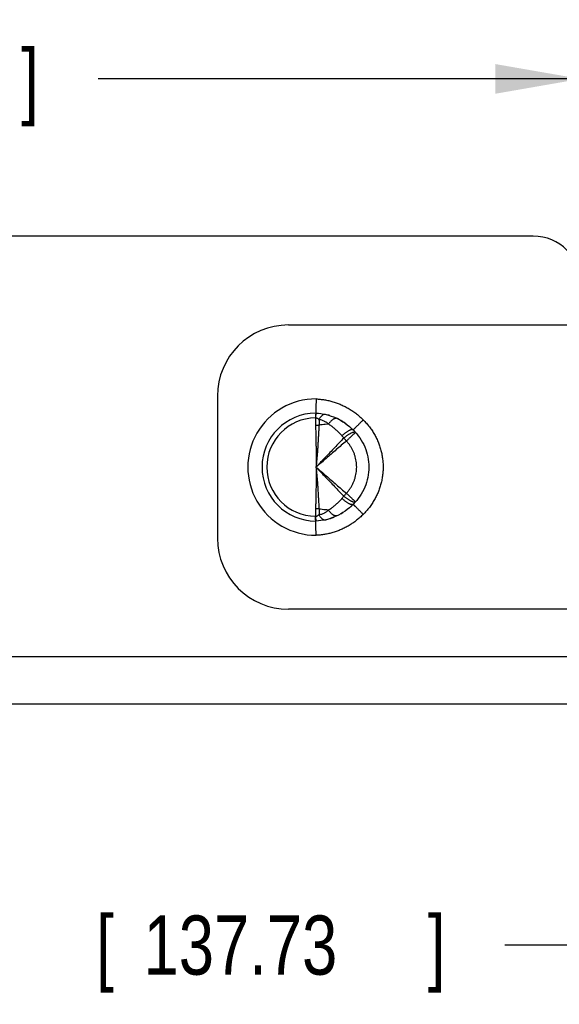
# Model space of a CAD drawing. Header units: inches. Extents: x 0 to 22, y 0 to 17.
# Tile 3 of 24: x 6.3 to 7.5, y 3.5 to 5.5. Entities that reach past the tile are written whole.
import ezdxf

# ---------------------------------------------------------------- set-up
doc = ezdxf.new("R2010")
doc.units = ezdxf.units.IN
doc.header["$LTSCALE"] = 1.21
doc.header["$MEASUREMENT"] = 0
doc.layers.get('0').update_dxf_attribs({"linetype": 'CONTINUOUS'})
doc.layers.add('DIMENSIONS', color=7, linetype='CONTINUOUS')
doc.styles.get("Standard").update_dxf_attribs({"font": 'txt', "width": 0.8})
doc.dimstyles.new('DIMSTYLE_1', dxfattribs={"dimtxt": 0.125, "dimasz": 0.18, "dimexe": 0.18, "dimexo": 0.0625, "dimgap": 0.09, "dimtad": 0, "dimtih": 1, "dimtoh": 1, "dimdec": 3, "dimzin": 4, "dimdsep": 46, "dimtxsty": 'STANDARD', "dimblk": '_FILLED', "dimblk1": '_FILLED', "dimblk2": '_FILLED', "dimcen": 0.09, "dimadec": 0, "dimazin": 0, "dimtp": 0.01, "dimtm": 0.01, "dimtfac": 1, "dimtdec": 3, "dimtofl": 0, "dimtmove": 0, "dimatfit": 3, "dimldrblk": '_FILLED', "dimfxl": 1, "dimtolj": 1, "dimtzin": 4, "dimarcsym": 0})

# ---------------------------------------------------------------- blocks, each defined once
blk = doc.blocks.new('_FILLED')
at = {"color": 0, "linetype": 'BYBLOCK'}
blk.add_solid([(0, 0), (-1, 0.174), (-1, -0.174)], dxfattribs=at)
blk = doc.blocks.new('*D2')
at = {"layer": 'DIMENSIONS', "color": 2, "linetype": 'CONTINUOUS'}
for p, q in [((4.005, 5.0372), (4.005, 5.5317)), ((7.514, 5.0372), (7.514, 5.5317)), ((4.005, 5.4067), (5.0455, 5.4067)), ((7.514, 5.4067), (6.4955, 5.4067))]:
    blk.add_line(p, q, dxfattribs=at)
at = {"layer": 'DIMENSIONS', "color": 2, "linetype": 'CONTINUOUS', "xscale": 0.18, "yscale": 0.18, "zscale": 0.18, "rotation": 180}
blk.add_blockref('_FILLED', (4.005, 5.4067), dxfattribs=at)
at = {"layer": 'DIMENSIONS', "color": 2, "linetype": 'CONTINUOUS', "xscale": 0.18, "yscale": 0.18, "zscale": 0.18}
blk.add_blockref('_FILLED', (7.514, 5.4067), dxfattribs=at)
at = {"layer": 'DIMENSIONS', "color": 2, "linetype": 'CONTINUOUS', "width": 0.8}
for s, p in [('3.509', (5.108, 5.3442)), ('[', (5.733, 5.3442)), ('89.13', (5.833, 5.3442)), (']', (6.333, 5.3442))]:
    blk.add_text(s, height=0.125, dxfattribs=at).set_placement(p)
blk = doc.blocks.new('*D3')
at = {"layer": 'DIMENSIONS', "color": 2, "linetype": 'CONTINUOUS'}
for p, q in [((9.4273, 4.2969), (9.4273, 3.4532)), ((4.005, 4.1247), (4.005, 3.4532)), ((4.005, 3.5782), (5.8038, 3.5782)), ((9.4273, 3.5782), (7.3538, 3.5782))]:
    blk.add_line(p, q, dxfattribs=at)
at = {"layer": 'DIMENSIONS', "color": 2, "linetype": 'CONTINUOUS', "xscale": 0.18, "yscale": 0.18, "zscale": 0.18, "rotation": 180}
blk.add_blockref('_FILLED', (4.005, 3.5782), dxfattribs=at)
at = {"layer": 'DIMENSIONS', "color": 2, "linetype": 'CONTINUOUS', "xscale": 0.18, "yscale": 0.18, "zscale": 0.18}
blk.add_blockref('_FILLED', (9.4273, 3.5782), dxfattribs=at)
at = {"layer": 'DIMENSIONS', "color": 2, "linetype": 'CONTINUOUS', "width": 0.8}
for s, p in [('5.422', (5.8663, 3.5157)), ('[', (6.4913, 3.5157)), ('137.73', (6.5913, 3.5157)), (']', (7.1913, 3.5157))]:
    blk.add_text(s, height=0.125, dxfattribs=at).set_placement(p)

msp = doc.modelspace()

# ---------------------------------------------------------------- linework, layer by layer
at = {"color": 7, "linetype": 'CONTINUOUS'}
for p, q in [((7.414, 5.0747), (4.105, 5.0747)), ((6.8973, 4.8872), (7.5383, 4.8872)), ((6.7473, 4.7372), (6.7473, 4.4372)), ((7.5383, 4.2872), (6.8973, 4.2872)), ((4.455, 4.1872), (7.514, 4.1872)), ((4.405, 4.0872), (8.514, 4.0872))]:
    msp.add_line(p, q, dxfattribs=at)
for centre, radius, start, end in [((7.414, 4.9747), 0.1, 0, 90), ((6.8973, 4.7372), 0.15, 90, 180), ((6.9553, 4.5872), 0.1439, 89.9465, 270.0535), ((6.9553, 4.5872), 0.1139, 90.1866, 269.8134), ((6.9553, 4.5872), 0.1038, 90.6031, 269.3969), ((6.8973, 4.4372), 0.15, 180, 270)]:
    msp.add_arc(centre, radius, start, end, dxfattribs=at)
for points, knots in [([(6.9555, 4.7311), (6.9554, 4.7304), (6.9558, 4.7291), (6.9554, 4.7269), (6.9554, 4.7245), (6.9553, 4.7219), (6.9553, 4.7192), (6.9552, 4.7166), (6.9552, 4.7141), (6.9551, 4.7118), (6.9551, 4.7097), (6.9551, 4.7078), (6.955, 4.7061), (6.955, 4.7046), (6.955, 4.7034), (6.955, 4.7024), (6.955, 4.7017), (6.955, 4.7013), (6.955, 4.7011), (6.955, 4.7011)], [0, 0, 0, 0, 0.064524, 0.136965, 0.21814, 0.306898, 0.397336, 0.48421, 0.566509, 0.643549, 0.714549, 0.778854, 0.835856, 0.885023, 0.925894, 0.958086, 0.981299, 0.995314, 1, 1, 1, 1]), ([(6.9555, 4.7311), (6.9584, 4.731), (6.9643, 4.7306), (6.9733, 4.7294), (6.9822, 4.7277), (6.9912, 4.7253), (7, 4.7224), (7.0087, 4.7189), (7.0171, 4.7149), (7.0253, 4.7103), (7.0333, 4.7052), (7.041, 4.6996), (7.0482, 4.6935), (7.0528, 4.6891), (7.0551, 4.6869)], [0, 0, 0, 0, 0.079252, 0.159896, 0.241748, 0.324638, 0.408162, 0.491801, 0.575471, 0.659604, 0.744544, 0.830027, 0.915378, 1, 1, 1, 1]), ([(6.955, 4.7011), (6.9549, 4.701), (6.9549, 4.7009), (6.9548, 4.7004), (6.9547, 4.6998), (6.9546, 4.6988), (6.9545, 4.6976), (6.9545, 4.6962), (6.9544, 4.6946), (6.9542, 4.6928), (6.9543, 4.6916), (6.9542, 4.691)], [0, 0, 0, 0, 0.014377, 0.055239, 0.122445, 0.215438, 0.333536, 0.475105, 0.638102, 0.817476, 1, 1, 1, 1]), ([(6.9545, 4.691), (6.9546, 4.6916), (6.9547, 4.6929), (6.9549, 4.6947), (6.9551, 4.6963), (6.9553, 4.6977), (6.9555, 4.6989), (6.9556, 4.6998), (6.9558, 4.7004), (6.9559, 4.7008), (6.9561, 4.701), (6.9561, 4.701)], [0, 0, 0, 0, 0.19856, 0.378202, 0.537368, 0.674679, 0.788969, 0.879315, 0.945101, 0.986256, 1, 1, 1, 1]), ([(6.955, 4.7011), (6.9694, 4.7005), (6.9987, 4.6935), (7.0235, 4.6762), (7.0338, 4.6657)], [0, 0, 0, 0, 0.500104, 1, 1, 1, 1]), ([(6.9749, 4.6985), (6.9746, 4.6985), (6.9739, 4.6985), (6.9727, 4.6984), (6.9713, 4.698), (6.9699, 4.6973), (6.9684, 4.6963), (6.967, 4.695), (6.9656, 4.6935), (6.9642, 4.6918), (6.9628, 4.6899), (6.962, 4.6885), (6.9616, 4.6878)], [0, 0, 0, 0, 0.040091, 0.116939, 0.198925, 0.287841, 0.384864, 0.490625, 0.60531, 0.728762, 0.860543, 1, 1, 1, 1]), ([(6.9545, 4.691), (6.9545, 4.691), (6.9544, 4.691), (6.9543, 4.691), (6.9543, 4.691), (6.9542, 4.691)], [0, 0, 0, 0, 0.337341, 0.670579, 1, 1, 1, 1]), ([(6.9545, 4.691), (6.9545, 4.689), (6.9545, 4.6854), (6.9544, 4.6801), (6.9545, 4.6767), (6.9545, 4.6751)], [0, 0, 0, 0, 0.359714, 0.693232, 1, 1, 1, 1]), ([(6.9616, 4.6878), (6.9612, 4.688), (6.9605, 4.6886), (6.9594, 4.6893), (6.9584, 4.6898), (6.9573, 4.6903), (6.9564, 4.6906), (6.9555, 4.6908), (6.9548, 4.6909), (6.9545, 4.691)], [0, 0, 0, 0, 0.178108, 0.34256, 0.494329, 0.633938, 0.761854, 0.882788, 1, 1, 1, 1]), ([(6.9816, 4.6778), (6.9812, 4.6783), (6.9803, 4.6792), (6.9788, 4.6805), (6.9769, 4.6818), (6.9747, 4.6831), (6.9721, 4.6844), (6.9691, 4.6857), (6.9655, 4.6868), (6.9629, 4.6875), (6.9616, 4.6878)], [0, 0, 0, 0, 0.078874, 0.16772, 0.267456, 0.379516, 0.505929, 0.649571, 0.814, 1, 1, 1, 1]), ([(6.9616, 4.6878), (6.9617, 4.6864), (6.9618, 4.6836), (6.9619, 4.6796), (6.9618, 4.6769), (6.9617, 4.6757)], [0, 0, 0, 0, 0.350096, 0.684642, 1, 1, 1, 1]), ([(6.9816, 4.6778), (6.9794, 4.6777), (6.975, 4.6774), (6.9683, 4.6767), (6.9639, 4.676), (6.9617, 4.6757)], [0, 0, 0, 0, 0.330607, 0.664389, 1, 1, 1, 1]), ([(7.0001, 4.6898), (6.9997, 4.6899), (6.999, 4.6902), (6.9977, 4.6903), (6.9963, 4.6901), (6.9948, 4.6897), (6.9932, 4.689), (6.9916, 4.6881), (6.99, 4.6869), (6.9883, 4.6855), (6.9866, 4.6839), (6.9849, 4.682), (6.9832, 4.68), (6.9821, 4.6786), (6.9816, 4.6778)], [0, 0, 0, 0, 0.047287, 0.102931, 0.162944, 0.228783, 0.301358, 0.381123, 0.468176, 0.562339, 0.663224, 0.770278, 0.88281, 1, 1, 1, 1]), ([(7.0101, 4.6533), (7.0085, 4.6552), (7.0051, 4.659), (6.9997, 4.6643), (6.9939, 4.6693), (6.9879, 4.6738), (6.9837, 4.6765), (6.9816, 4.6778)], [0, 0, 0, 0, 0.199995, 0.401849, 0.603012, 0.802461, 1, 1, 1, 1]), ([(7.0551, 4.6869), (7.0544, 4.6862), (7.053, 4.6848), (7.0509, 4.6828), (7.0489, 4.6808), (7.0469, 4.6788), (7.0451, 4.6769), (7.0433, 4.6752), (7.0416, 4.6735), (7.0401, 4.672), (7.0387, 4.6706), (7.0374, 4.6693), (7.0364, 4.6683), (7.0355, 4.6674), (7.0348, 4.6667), (7.0342, 4.6662), (7.0341, 4.6659), (7.0338, 4.6657), (7.0338, 4.6657)], [0, 0, 0, 0, 0.098017, 0.19509, 0.290284, 0.382682, 0.471396, 0.555569, 0.634392, 0.707106, 0.773009, 0.831466, 0.881916, 0.923873, 0.956932, 0.980777, 0.995178, 1, 1, 1, 1]), ([(7.0551, 4.6869), (7.0574, 4.6846), (7.0618, 4.6799), (7.068, 4.6723), (7.0737, 4.6643), (7.0788, 4.656), (7.0833, 4.6474), (7.0872, 4.6386), (7.0904, 4.6296), (7.093, 4.6203), (7.095, 4.6109), (7.0963, 4.6014), (7.097, 4.592), (7.097, 4.5825), (7.0963, 4.573), (7.095, 4.5635), (7.093, 4.5541), (7.0904, 4.5448), (7.0872, 4.5358), (7.0833, 4.527), (7.0788, 4.5184), (7.0737, 4.5101), (7.0681, 4.5021), (7.0618, 4.4945), (7.0574, 4.4898), (7.0551, 4.4875)], [0, 0, 0, 0, 0.043855, 0.088104, 0.132438, 0.176418, 0.219795, 0.262872, 0.30611, 0.349529, 0.392859, 0.435901, 0.478515, 0.521087, 0.564034, 0.60723, 0.650496, 0.693659, 0.736708, 0.779956, 0.823642, 0.867629, 0.911714, 0.955867, 1, 1, 1, 1]), ([(6.9617, 4.6757), (6.9609, 4.6755), (6.9593, 4.6753), (6.9569, 4.6752), (6.9553, 4.6751), (6.9545, 4.6751)], [0, 0, 0, 0, 0.33084, 0.664667, 1, 1, 1, 1]), ([(6.9545, 4.6751), (6.9545, 4.6722), (6.9546, 4.6662), (6.9548, 4.6571), (6.955, 4.6476), (6.9552, 4.6379), (6.9554, 4.6279), (6.9556, 4.6178), (6.9556, 4.6077), (6.9556, 4.5974), (6.9554, 4.5906), (6.9553, 4.5872)], [0, 0, 0, 0, 0.099805, 0.203934, 0.311744, 0.422621, 0.53591, 0.65097, 0.766963, 0.883435, 1, 1, 1, 1]), ([(6.9617, 4.6757), (6.9615, 4.6727), (6.9611, 4.6667), (6.9606, 4.6575), (6.9601, 4.648), (6.9595, 4.6382), (6.9589, 4.6282), (6.9582, 4.618), (6.9574, 4.6077), (6.9565, 4.5975), (6.9557, 4.5906), (6.9553, 4.5872)], [0, 0, 0, 0, 0.099729, 0.203785, 0.311564, 0.422426, 0.535743, 0.650779, 0.766841, 0.883342, 1, 1, 1, 1]), ([(7.0338, 4.6657), (7.0336, 4.6659), (7.0331, 4.6662), (7.0322, 4.6665), (7.0311, 4.6665), (7.0298, 4.6662), (7.0283, 4.6658), (7.0267, 4.6651), (7.0249, 4.6643), (7.023, 4.6632), (7.021, 4.6619), (7.0189, 4.6605), (7.0167, 4.6589), (7.0145, 4.6572), (7.0123, 4.6553), (7.0108, 4.654), (7.0101, 4.6533)], [0, 0, 0, 0, 0.029226, 0.062369, 0.101609, 0.148303, 0.203025, 0.265842, 0.336542, 0.414691, 0.499704, 0.590875, 0.687399, 0.788398, 0.892928, 1, 1, 1, 1]), ([(7.014, 4.6485), (7.0147, 4.6491), (7.0162, 4.6503), (7.0184, 4.6521), (7.0206, 4.6537), (7.0227, 4.6552), (7.0248, 4.6565), (7.0268, 4.6578), (7.0287, 4.6588), (7.0305, 4.6597), (7.0322, 4.6604), (7.0337, 4.6609), (7.035, 4.6613), (7.0362, 4.6614), (7.0372, 4.6614), (7.038, 4.6611), (7.0384, 4.6609), (7.0385, 4.6608)], [0, 0, 0, 0, 0.10096, 0.199941, 0.29608, 0.388549, 0.476559, 0.55938, 0.636347, 0.706878, 0.770494, 0.826847, 0.875769, 0.917351, 0.952106, 0.981247, 1, 1, 1, 1]), ([(7.0386, 4.6606), (7.0386, 4.6606), (7.0385, 4.6604), (7.0383, 4.6601), (7.0378, 4.6596), (7.0371, 4.6589), (7.0362, 4.658), (7.0352, 4.657), (7.034, 4.6558), (7.0326, 4.6545), (7.031, 4.653), (7.0293, 4.6515), (7.0275, 4.6498), (7.0256, 4.6481), (7.0236, 4.6462), (7.0215, 4.6444), (7.0201, 4.6431), (7.0194, 4.6425)], [0, 0, 0, 0, 0.004182, 0.020317, 0.046778, 0.083366, 0.129762, 0.185547, 0.250206, 0.323139, 0.403663, 0.491028, 0.584417, 0.682959, 0.785734, 0.891769, 1, 1, 1, 1]), ([(7.0338, 4.6657), (7.039, 4.6606), (7.0484, 4.6492), (7.0624, 4.6236), (7.07, 4.5872), (7.0624, 4.5508), (7.0484, 4.5252), (7.039, 4.5138), (7.0338, 4.5087)], [0, 0, 0, 0, 0.125422, 0.250581, 0.5, 0.749419, 0.874578, 1, 1, 1, 1]), ([(7.014, 4.6485), (7.0074, 4.6417), (6.9944, 4.6281), (6.9748, 4.6076), (6.9618, 4.594), (6.9553, 4.5872)], [0, 0, 0, 0, 0.333055, 0.667434, 1, 1, 1, 1]), ([(7.0194, 4.6425), (7.0123, 4.6363), (6.9981, 4.624), (6.9767, 4.6056), (6.9625, 4.5933), (6.9553, 4.5872)], [0, 0, 0, 0, 0.332793, 0.666537, 1, 1, 1, 1]), ([(7.014, 4.6485), (7.0135, 4.6491), (7.0127, 4.6502), (7.0114, 4.6518), (7.0105, 4.6528), (7.0101, 4.6533)], [0, 0, 0, 0, 0.345136, 0.679765, 1, 1, 1, 1]), ([(7.0194, 4.6425), (7.0188, 4.6432), (7.0176, 4.6445), (7.0158, 4.6466), (7.0146, 4.6479), (7.014, 4.6485)], [0, 0, 0, 0, 0.336298, 0.670574, 1, 1, 1, 1]), ([(7.0194, 4.5319), (7.0209, 4.5335), (7.0238, 4.5369), (7.0276, 4.5423), (7.031, 4.5479), (7.0339, 4.5536), (7.0363, 4.5595), (7.0383, 4.5655), (7.0397, 4.5717), (7.0407, 4.5779), (7.0412, 4.5841), (7.0412, 4.5903), (7.0407, 4.5965), (7.0397, 4.6027), (7.0383, 4.6089), (7.0363, 4.6149), (7.0339, 4.6208), (7.031, 4.6265), (7.0276, 4.6321), (7.0238, 4.6374), (7.0209, 4.6408), (7.0194, 4.6425)], [0, 0, 0, 0, 0.054921, 0.109486, 0.163001, 0.215432, 0.267441, 0.319641, 0.371904, 0.423715, 0.474777, 0.525381, 0.576313, 0.628082, 0.680366, 0.732567, 0.784628, 0.837076, 0.890541, 0.945085, 1, 1, 1, 1]), ([(6.9553, 4.5872), (6.9554, 4.5838), (6.9556, 4.5769), (6.9556, 4.5667), (6.9556, 4.5565), (6.9554, 4.5464), (6.9552, 4.5365), (6.955, 4.5268), (6.9548, 4.5173), (6.9546, 4.5082), (6.9545, 4.5022), (6.9545, 4.4993)], [0, 0, 0, 0, 0.116565, 0.233037, 0.34903, 0.46409, 0.577379, 0.688256, 0.796066, 0.900195, 1, 1, 1, 1]), ([(6.9553, 4.5872), (6.9557, 4.5837), (6.9565, 4.5769), (6.9574, 4.5666), (6.9582, 4.5564), (6.9589, 4.5462), (6.9595, 4.5362), (6.9601, 4.5264), (6.9606, 4.5169), (6.9611, 4.5077), (6.9615, 4.5016), (6.9617, 4.4987)], [0, 0, 0, 0, 0.116658, 0.233159, 0.349221, 0.464257, 0.577574, 0.688436, 0.796215, 0.900271, 1, 1, 1, 1]), ([(6.9553, 4.5872), (6.9618, 4.5804), (6.9748, 4.5667), (6.9944, 4.5463), (7.0074, 4.5326), (7.014, 4.5258)], [0, 0, 0, 0, 0.332578, 0.666952, 1, 1, 1, 1]), ([(6.9553, 4.5872), (6.9625, 4.581), (6.9767, 4.5688), (6.9981, 4.5503), (7.0123, 4.538), (7.0194, 4.5319)], [0, 0, 0, 0, 0.333462, 0.667206, 1, 1, 1, 1]), ([(7.014, 4.5258), (7.0146, 4.5265), (7.0158, 4.5278), (7.0176, 4.5298), (7.0188, 4.5312), (7.0194, 4.5319)], [0, 0, 0, 0, 0.329426, 0.663702, 1, 1, 1, 1]), ([(7.0194, 4.5319), (7.0201, 4.5312), (7.0215, 4.53), (7.0236, 4.5281), (7.0256, 4.5263), (7.0275, 4.5245), (7.0293, 4.5229), (7.031, 4.5213), (7.0326, 4.5199), (7.034, 4.5185), (7.0352, 4.5174), (7.0362, 4.5163), (7.0371, 4.5155), (7.0378, 4.5148), (7.0383, 4.5143), (7.0385, 4.514), (7.0386, 4.5138), (7.0386, 4.5138)], [0, 0, 0, 0, 0.10823, 0.214264, 0.317039, 0.41558, 0.508968, 0.596332, 0.676856, 0.749788, 0.814447, 0.870231, 0.916627, 0.953214, 0.979676, 0.995811, 1, 1, 1, 1]), ([(6.9816, 4.4965), (6.9837, 4.4978), (6.9879, 4.5005), (6.9939, 4.5051), (6.9997, 4.51), (7.0051, 4.5153), (7.0085, 4.5191), (7.0101, 4.521)], [0, 0, 0, 0, 0.197368, 0.397211, 0.598319, 0.799601, 1, 1, 1, 1]), ([(7.0101, 4.521), (7.0106, 4.5216), (7.0114, 4.5226), (7.0127, 4.5242), (7.0136, 4.5253), (7.014, 4.5258)], [0, 0, 0, 0, 0.340883, 0.676635, 1, 1, 1, 1]), ([(7.0338, 4.5087), (7.0336, 4.5085), (7.0331, 4.5081), (7.0322, 4.5079), (7.0311, 4.5079), (7.0298, 4.5081), (7.0283, 4.5085), (7.0267, 4.5092), (7.0249, 4.51), (7.023, 4.5111), (7.021, 4.5124), (7.0189, 4.5138), (7.0167, 4.5154), (7.0145, 4.5172), (7.0123, 4.5191), (7.0108, 4.5204), (7.0101, 4.521)], [0, 0, 0, 0, 0.029502, 0.062809, 0.102236, 0.149036, 0.20379, 0.266603, 0.337258, 0.415337, 0.500258, 0.591324, 0.687736, 0.788618, 0.893034, 1, 1, 1, 1]), ([(7.0385, 4.5136), (7.0384, 4.5135), (7.038, 4.5132), (7.0372, 4.513), (7.0362, 4.5129), (7.035, 4.5131), (7.0337, 4.5134), (7.0322, 4.514), (7.0305, 4.5147), (7.0287, 4.5156), (7.0268, 4.5166), (7.0248, 4.5178), (7.0227, 4.5192), (7.0206, 4.5207), (7.0184, 4.5223), (7.0162, 4.524), (7.0147, 4.5252), (7.014, 4.5258)], [0, 0, 0, 0, 0.018764, 0.047902, 0.082655, 0.124235, 0.173156, 0.229508, 0.293123, 0.363654, 0.440621, 0.523442, 0.611452, 0.70392, 0.800059, 0.89904, 1, 1, 1, 1]), ([(6.9545, 4.4993), (6.9545, 4.4976), (6.9544, 4.4943), (6.9545, 4.489), (6.9545, 4.4853), (6.9545, 4.4834)], [0, 0, 0, 0, 0.306739, 0.640263, 1, 1, 1, 1]), ([(6.9617, 4.4987), (6.9609, 4.4988), (6.9593, 4.499), (6.9569, 4.4992), (6.9553, 4.4993), (6.9545, 4.4993)], [0, 0, 0, 0, 0.330815, 0.664654, 1, 1, 1, 1]), ([(7.0338, 4.5087), (7.0235, 4.4982), (6.9987, 4.4808), (6.9694, 4.4738), (6.955, 4.4733)], [0, 0, 0, 0, 0.499896, 1, 1, 1, 1]), ([(6.9617, 4.4987), (6.9618, 4.4974), (6.9619, 4.4948), (6.9618, 4.4908), (6.9617, 4.488), (6.9616, 4.4866)], [0, 0, 0, 0, 0.315398, 0.649964, 1, 1, 1, 1]), ([(6.9616, 4.4866), (6.9629, 4.4869), (6.9655, 4.4875), (6.9691, 4.4887), (6.9721, 4.49), (6.9747, 4.4913), (6.9769, 4.4926), (6.9788, 4.4939), (6.9803, 4.4952), (6.9812, 4.4961), (6.9816, 4.4965)], [0, 0, 0, 0, 0.185951, 0.350419, 0.494084, 0.620508, 0.73257, 0.832301, 0.921137, 1, 1, 1, 1]), ([(6.9816, 4.4965), (6.9794, 4.4966), (6.975, 4.4969), (6.9683, 4.4977), (6.9639, 4.4983), (6.9617, 4.4987)], [0, 0, 0, 0, 0.330607, 0.664389, 1, 1, 1, 1]), ([(7.0001, 4.4846), (6.9998, 4.4844), (6.999, 4.4842), (6.9977, 4.4841), (6.9963, 4.4842), (6.9948, 4.4846), (6.9932, 4.4853), (6.9916, 4.4862), (6.99, 4.4874), (6.9883, 4.4888), (6.9866, 4.4905), (6.9849, 4.4923), (6.9832, 4.4943), (6.9821, 4.4958), (6.9816, 4.4965)], [0, 0, 0, 0, 0.047521, 0.103146, 0.163138, 0.228955, 0.301506, 0.381247, 0.468274, 0.56241, 0.663267, 0.770291, 0.882798, 1, 1, 1, 1]), ([(7.0338, 4.5087), (7.0339, 4.5087), (7.034, 4.5084), (7.0343, 4.5082), (7.0348, 4.5077), (7.0355, 4.507), (7.0364, 4.5061), (7.0375, 4.505), (7.0387, 4.5038), (7.0401, 4.5024), (7.0416, 4.5009), (7.0433, 4.4992), (7.0451, 4.4974), (7.047, 4.4956), (7.0489, 4.4936), (7.0509, 4.4916), (7.053, 4.4895), (7.0544, 4.4882), (7.0551, 4.4875)], [0, 0, 0, 0, 0.004822, 0.019223, 0.043068, 0.076127, 0.118084, 0.168534, 0.226991, 0.292894, 0.365606, 0.444429, 0.528603, 0.617316, 0.709715, 0.804909, 0.901983, 1, 1, 1, 1]), ([(6.9542, 4.4834), (6.9543, 4.4834), (6.9543, 4.4834), (6.9544, 4.4834), (6.9545, 4.4834), (6.9545, 4.4834)], [0, 0, 0, 0, 0.353727, 0.686228, 1, 1, 1, 1]), ([(6.955, 4.4733), (6.9549, 4.4733), (6.9548, 4.4735), (6.9548, 4.4739), (6.9547, 4.4745), (6.9546, 4.4755), (6.9546, 4.4766), (6.9545, 4.478), (6.9544, 4.4796), (6.9543, 4.4814), (6.9543, 4.4827), (6.9542, 4.4834)], [0, 0, 0, 0, 0.014563, 0.054117, 0.11918, 0.209248, 0.323595, 0.461203, 0.62084, 0.801078, 1, 1, 1, 1]), ([(6.9545, 4.4834), (6.9548, 4.4834), (6.9554, 4.4835), (6.9564, 4.4838), (6.9573, 4.4841), (6.9583, 4.4845), (6.9594, 4.4851), (6.9605, 4.4858), (6.9612, 4.4863), (6.9616, 4.4866)], [0, 0, 0, 0, 0.114701, 0.235018, 0.36372, 0.50407, 0.656432, 0.821403, 1, 1, 1, 1]), ([(6.9561, 4.4733), (6.9561, 4.4734), (6.9559, 4.4736), (6.9558, 4.4739), (6.9556, 4.4746), (6.9555, 4.4755), (6.9553, 4.4766), (6.9551, 4.478), (6.9549, 4.4796), (6.9547, 4.4814), (6.9546, 4.4827), (6.9545, 4.4834)], [0, 0, 0, 0, 0.013626, 0.054822, 0.120638, 0.211007, 0.325312, 0.46263, 0.621797, 0.801439, 1, 1, 1, 1]), ([(6.9555, 4.4433), (6.9554, 4.4443), (6.9554, 4.4462), (6.9554, 4.4491), (6.9553, 4.452), (6.9553, 4.4547), (6.9552, 4.4574), (6.9552, 4.4599), (6.9551, 4.4623), (6.9551, 4.4644), (6.9551, 4.4664), (6.955, 4.4681), (6.955, 4.4697), (6.955, 4.4709), (6.955, 4.4719), (6.955, 4.4726), (6.955, 4.473), (6.955, 4.4732), (6.955, 4.4733)], [0, 0, 0, 0, 0.097903, 0.194944, 0.290124, 0.382514, 0.471221, 0.555409, 0.634256, 0.707001, 0.772931, 0.831412, 0.881882, 0.923855, 0.956926, 0.980779, 0.995183, 1, 1, 1, 1]), ([(7.0551, 4.4875), (7.0528, 4.4852), (7.0482, 4.4809), (7.0409, 4.4748), (7.0333, 4.4691), (7.0253, 4.464), (7.0171, 4.4594), (7.0086, 4.4554), (7, 4.4519), (6.9912, 4.449), (6.9822, 4.4467), (6.9733, 4.4449), (6.9643, 4.4438), (6.9584, 4.4434), (6.9555, 4.4433)], [0, 0, 0, 0, 0.084812, 0.170093, 0.255348, 0.34032, 0.424834, 0.50865, 0.591918, 0.675104, 0.75813, 0.840265, 0.920948, 1, 1, 1, 1]), ([(6.9616, 4.4866), (6.962, 4.4859), (6.9628, 4.4845), (6.9642, 4.4825), (6.9656, 4.4808), (6.967, 4.4793), (6.9684, 4.4781), (6.9699, 4.4771), (6.9713, 4.4764), (6.9727, 4.4759), (6.9739, 4.4758), (6.9746, 4.4759), (6.9749, 4.4759)], [0, 0, 0, 0, 0.139426, 0.271207, 0.394663, 0.509354, 0.61512, 0.71215, 0.801075, 0.883068, 0.959923, 1, 1, 1, 1])]:
    msp.add_open_spline(points, degree=3, knots=knots, dxfattribs=at)
for points in [[(6.9561, 4.701), (6.9561, 4.701), (6.9561, 4.701), (6.9561, 4.701)], [(6.9755, 4.6983), (6.9753, 4.6984), (6.9751, 4.6984), (6.9749, 4.6985)], [(6.9843, 4.696), (6.9829, 4.6964), (6.9815, 4.6968), (6.9801, 4.6972)], [(7.0002, 4.6897), (7.0002, 4.6897), (7.0001, 4.6897), (7.0001, 4.6898)], [(7.0051, 4.6872), (7.0035, 4.6881), (7.002, 4.6889), (7.0004, 4.6896)], [(7.0076, 4.6858), (7.0068, 4.6863), (7.0059, 4.6868), (7.0051, 4.6872)], [(7.012, 4.6832), (7.0106, 4.6841), (7.0091, 4.685), (7.0076, 4.6858)], [(7.0147, 4.6815), (7.0138, 4.6821), (7.0129, 4.6826), (7.012, 4.6832)], [(7.0185, 4.6788), (7.0173, 4.6797), (7.016, 4.6806), (7.0147, 4.6815)], [(7.0214, 4.6766), (7.0205, 4.6774), (7.0195, 4.6781), (7.0185, 4.6788)], [(7.0386, 4.6606), (7.0371, 4.6624), (7.0355, 4.6641), (7.0338, 4.6657)], [(7.0385, 4.6608), (7.0385, 4.6607), (7.0386, 4.6607), (7.0386, 4.6606)], [(7.039, 4.6602), (7.0389, 4.6604), (7.0387, 4.6605), (7.0386, 4.6606)], [(7.0386, 4.6606), (7.0386, 4.6606), (7.0386, 4.6606), (7.0386, 4.6606)], [(7.0338, 4.5087), (7.0355, 4.5103), (7.0371, 4.512), (7.0386, 4.5137)], [(7.0386, 4.5137), (7.0386, 4.5137), (7.0385, 4.5136), (7.0385, 4.5136)], [(7.0386, 4.5137), (7.0387, 4.5139), (7.0389, 4.514), (7.039, 4.5141)], [(7.0386, 4.5138), (7.0386, 4.5137), (7.0386, 4.5137), (7.0386, 4.5137)], [(7.0386, 4.5137), (7.0386, 4.5137), (7.0386, 4.5137), (7.0386, 4.5137)], [(7.0386, 4.5137), (7.0386, 4.5137), (7.0386, 4.5137), (7.0386, 4.5137)], [(7.0076, 4.4885), (7.0091, 4.4894), (7.0105, 4.4902), (7.0119, 4.4911)], [(7.0253, 4.5009), (7.0262, 4.5016), (7.027, 4.5023), (7.0278, 4.503)], [(7.0278, 4.503), (7.0299, 4.5048), (7.0319, 4.5067), (7.0338, 4.5087)], [(6.9561, 4.4733), (6.9561, 4.4733), (6.9561, 4.4733), (6.9561, 4.4733)], [(6.9749, 4.4759), (6.9751, 4.4759), (6.9753, 4.476), (6.9755, 4.476)], [(6.9755, 4.476), (6.9759, 4.4761), (6.9763, 4.4762), (6.9768, 4.4763)], [(6.9768, 4.4763), (6.9779, 4.4766), (6.979, 4.4769), (6.9801, 4.4771)], [(6.9801, 4.4771), (6.9815, 4.4775), (6.9829, 4.4779), (6.9843, 4.4784)], [(6.9843, 4.4784), (6.9853, 4.4787), (6.9863, 4.479), (6.9872, 4.4793)], [(6.9872, 4.4793), (6.9888, 4.4799), (6.9903, 4.4804), (6.9918, 4.481)], [(6.9918, 4.481), (6.9925, 4.4813), (6.9933, 4.4816), (6.994, 4.4819)], [(7.0002, 4.4846), (7.0002, 4.4846), (7.0001, 4.4846), (7.0001, 4.4846)]]:
    msp.add_open_spline(points, degree=3, dxfattribs=at)

# ---------------------------------------------------------------- dimensions: what is measured, and where the dimension line sits
at = {"layer": 'DIMENSIONS', "color": 2, "linetype": 'CONTINUOUS'}
for base, p1, p2, picture, middle in [((7.514, 5.4067), (4.005, 5.0372), (7.514, 5.0372), '*D2', (5.7705, 5.4067)), ((9.4273, 3.5782), (4.005, 4.1247), (9.4273, 4.2969), '*D3', (6.5788, 3.5782))]:
    dim = msp.add_linear_dim(base=base, p1=p1, p2=p2, dimstyle='DIMSTYLE_1', dxfattribs=at)
    dim.commit()
    dim.dimension.update_dxf_attribs({"geometry": picture, "text_midpoint": middle, "dimtype": 160})

doc.saveas('drawing.dxf')
